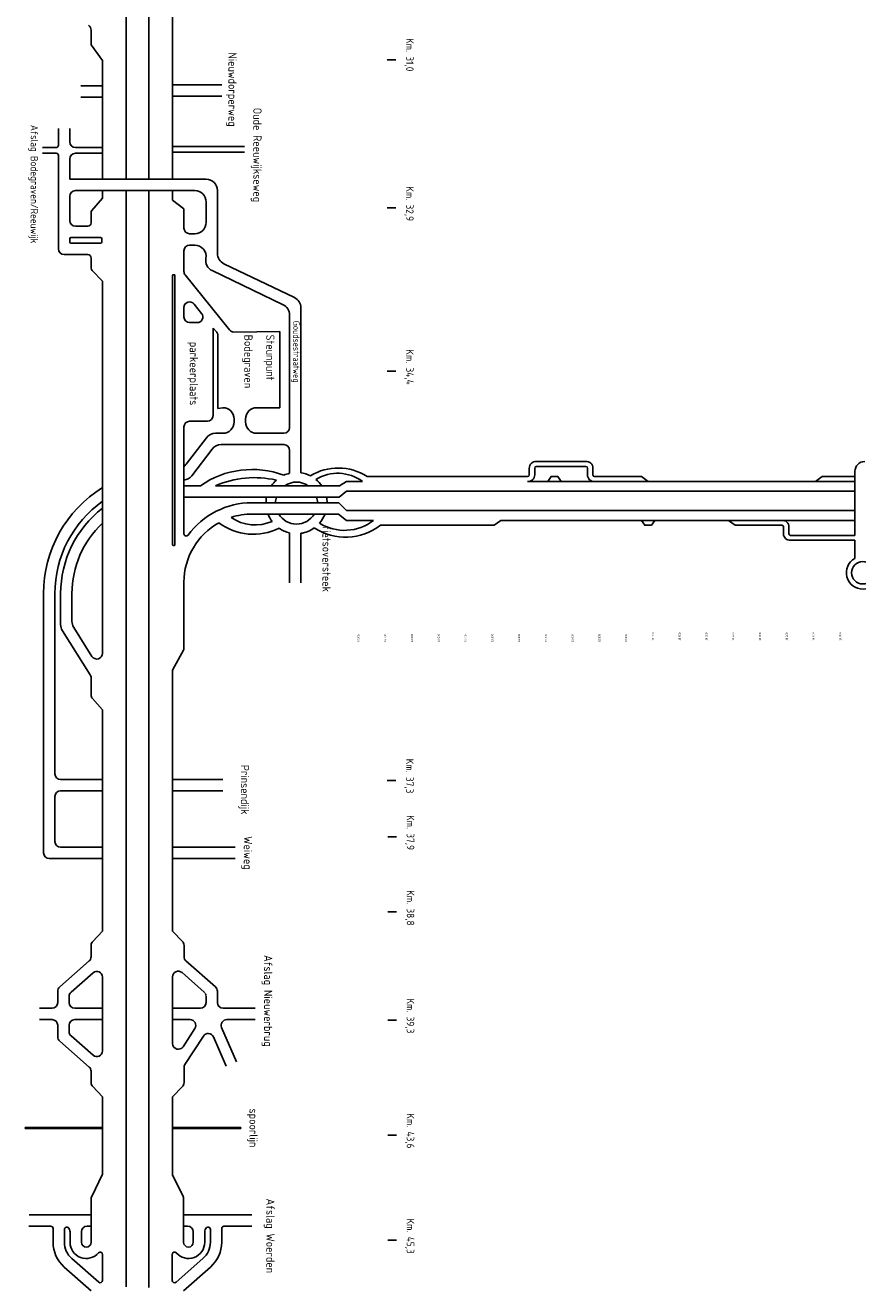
# Model space of a CAD drawing. Header units: metres. Extents: x 361 to 18396, y -7433 to 4904.
# Tile 2 of 30: x 6737 to 8584, y -7433 to -4626. Entities that reach past the tile are written whole.
import ezdxf

# ---------------------------------------------------------------- set-up
doc = ezdxf.new("R2010")
doc.units = ezdxf.units.M
doc.linetypes.add('HIDDEN2', pattern=[0.1875, 0.125, -0.0625])
for name, color, linetype in [('ANWBwit', 7, 'Continuous'), ('Tekenwerk', 7, 'Continuous'), ('VBL-XX-STROOIBASIS', 7, 'Continuous')]:
    doc.layers.add(name, color=color, linetype=linetype)
doc.styles.add('ISO', font='ISO.SHX')

msp = doc.modelspace()

# ---------------------------------------------------------------- linework, layer by layer
at = {"color": 7}
for p, q in [((7450, -5637.505), (7485.434, -5637.505)), ((7495.421, -5626.616), (7851.792, -5626.616)), ((7851.792, -5637.505), (8578.134, -5637.505)), ((8000.28, -5626.616), (8104.222, -5626.616)), ((8119.07, -5637.505), (8104.222, -5626.616)), ((8505.139, -5626.616), (8490.291, -5637.505)), ((8578.134, -5671.526), (8578.134, -5615.284)), ((7450, -5659.284), (8578.134, -5659.284)), ((8578.134, -5757.205), (8578.134, -5671.526)), ((7450, -5702.315), (8579.383, -5702.315)), ((7450, -5724.094), (7509.928, -5724.094)), ((7792.397, -5724.094), (7777.548, -5734.983)), ((7792.397, -5724.094), (8579.383, -5724.094)), ((8312.105, -5734.983), (8297.256, -5724.094)), ((7525.118, -5734.983), (7777.548, -5734.983)), ((8312.105, -5734.983), (8416.047, -5734.983)), ((8416.047, -5734.983), (8405.332, -5734.983)), ((8578.134, -5808.345), (8578.134, -5768.094))]:
    msp.add_line(p, q, dxfattribs=at)
for points in [[(7855.327, -5623.081), (7855.327, -5607.929)], [(7867.481, -5623.081), (7867.481, -5607.929)], [(7871.015, -5593.505), (7906.39, -5593.505)], [(7871.015, -5604.394), (7906.39, -5604.394)], [(7981.057, -5593.505), (7896.338, -5593.505)], [(7981.057, -5604.394), (7896.338, -5604.394)], [(7984.592, -5623.081), (7984.592, -5607.929)], [(7996.745, -5623.081), (7996.745, -5607.929)], [(7926.036, -5637.505), (7918.612, -5626.616), (7903.763, -5626.616), (7896.338, -5637.505)], [(8505.139, -5626.616), (8578.134, -5626.616)], [(8133.919, -5724.094), (8126.495, -5734.983), (8111.646, -5734.983), (8104.222, -5724.094)], [(8419.581, -5738.518), (8419.581, -5753.67)], [(8431.735, -5738.518), (8431.735, -5753.67)], [(8435.27, -5757.205), (8578.134, -5757.205)], [(8435.27, -5768.094), (8578.134, -5768.094)]]:
    msp.add_lwpolyline(points, dxfattribs=at)
for centre, radius, start, end in [((7869.802, -5607.929), 14.475, 85.191041, 180), ((7871.015, -5607.929), 3.535, 90, 180), ((7982.27, -5607.929), 14.475, 0, 94.808959), ((7981.057, -5607.929), 3.535, 0, 90), ((8599.913, -5615.284), 21.779, 90, 180), ((7853.006, -5623.081), 14.475, 265.191041, 0), ((7851.792, -5623.081), 3.535, 270, 360), ((7999.067, -5623.081), 14.475, 180, 274.808959), ((8000.28, -5623.081), 3.535, 180, 270), ((8417.26, -5738.518), 14.475, 0, 94.808959), ((8416.047, -5738.518), 3.535, 0, 90), ((8434.056, -5753.67), 14.475, 180, 274.808959), ((8435.27, -5753.67), 3.535, 180, 270)]:
    msp.add_arc(centre, radius, start, end, dxfattribs=at)
at = {"layer": 'Tekenwerk', "color": 7}
for p, q in [((7434.374, -5647.14, 181985494.589), (7450, -5637.505)), ((7433.5, -5672.32, 181985494.589), (7450, -5659.284)), ((7433.063, -5684.91, 181985494.589), (7450, -5702.315)), ((7432.189, -5710.09, 181985494.589), (7450, -5724.094))]:
    msp.add_line(p, q, dxfattribs=at)
msp.add_circle((8595.268, -5840.221), 24.783, dxfattribs=at)
for centre, radius, start, end in [((7240.446, -5811.708), 200.616, 69.448568, 124.9059), ((7431.432, -5726.268), 118.428, 57.294706, 121.422028), ((7245.613, -5847.481), 218.26, 77.159748, 113.378261), ((7338.882, -5685.612), 67.808, 131.31155, 145.432577), ((7338.882, -5685.612), 67.808, 103.304804, 114.39779), ((7338.882, -5685.612), 46.515, 55.8025, 124.1975), ((7338.882, -5685.612), 46.515, 55.8025, 124.1975), ((7338.882, -5685.612), 67.808, 62.976189, 81.88196), ((7430.6, -5712.098), 92.579, 53.680007, 121.654277), ((7338.882, -5685.612), 67.808, 34.567423, 50.497107), ((7338.882, -5685.612), 67.808, 168.695021, 179.40645), ((7338.882, -5685.612), 46.515, 163.395162, 179.134721), ((7338.882, -5685.612), 46.515, 163.395162, 179.134721), ((7338.882, -5685.612), 46.515, 0.865279, 16.604839), ((7338.882, -5685.612), 67.808, 0.59355, 11.304979), ((7246.837, -5641.518), 92.745, 234.962101, 294.018791), ((7338.882, -5685.612), 67.808, 201.160704, 216.801995), ((7338.882, -5685.612), 46.515, 211.75138, 328.24862), ((7338.882, -5685.612), 46.515, 211.75138, 328.24862), ((7338.882, -5685.612), 67.808, 318.720433, 338.839296), ((7445.373, -5640.591), 105.547, 238.254308, 307.707595), ((7243.526, -5627.299), 127.536, 232.98849, 296.487297), ((7338.882, -5685.612), 67.808, 235.429908, 256.695196), ((7338.882, -5685.612), 67.808, 278.11804, 305.544118), ((7447.536, -5632.284), 128.709, 237.457525, 307.068639), ((8595.268, -5840.221), 36.189, 118.25959, 64.580022)]:
    msp.add_arc(centre, radius, start, end, dxfattribs=at)
at = {"layer": 'VBL-XX-STROOIBASIS', "color": 7}
for p, q in [((7011.049, -4967.247, 181985494.589), (7011.049, -3200.653, 181985494.589)), ((6961.166, -3642.761, 181985494.589), (6961.166, -4967.247, 181985494.589)), ((7063.927, -4967.247, 181985494.589), (7063.927, -3915.548, 181985494.589)), ((6883.107, -4669.107, 181985494.589), (6883.107, -4636.45, 181985494.589)), ((6908.287, -4704.133, 181985494.589), (6883.107, -4669.107, 181985494.589)), ((6908.287, -4967.247, 181985494.589), (6908.287, -4704.133, 181985494.589)), ((6908.287, -4967.247, 181985494.589), (6908.287, -4704.133, 181985494.589)), ((7540.423, -4702.4, 181985494.589), (7559.482, -4702.4, 181985494.589)), ((6908.287, -4759.978, 181985494.589), (6860.011, -4759.978, 181985494.589)), ((7172.803, -4757.879, 181985494.589), (7063.927, -4757.879, 181985494.589)), ((6908.287, -4785.158, 181985494.589), (6860.011, -4785.158, 181985494.589)), ((7172.803, -4783.059, 181985494.589), (7063.927, -4783.059, 181985494.589)), ((6810.607, -4854.91, 181985494.589), (6810.607, -4891.947, 181985494.589)), ((6835.787, -4854.91, 181985494.589), (6835.787, -4884.393, 181985494.589)), ((6805.571, -4896.983, 181985494.589), (6775.225, -4896.983, 181985494.589)), ((6805.571, -4909.573, 181985494.589), (6775.225, -4909.573, 181985494.589)), ((6848.377, -4896.983, 181985494.589), (6908.287, -4896.983, 181985494.589)), ((6848.377, -4909.573, 181985494.589), (6908.287, -4909.573, 181985494.589)), ((7063.927, -4894.883, 181985494.589), (7223.695, -4894.883, 181985494.589)), ((7063.927, -4907.473, 181985494.589), (7223.695, -4907.473, 181985494.589)), ((6810.607, -4914.609, 181985494.589), (6810.607, -5121.851, 181985494.589)), ((6835.787, -4922.163, 181985494.589), (6835.787, -4967.247, 181985494.589)), ((7138.229, -4967.247, 181985494.589), (6835.787, -4967.247, 181985494.589)), ((6961.166, -4992.427, 181985494.589), (6961.166, -7424.497, 181985494.589)), ((7011.049, -7426.069, 181985494.589), (7011.049, -4992.427, 181985494.589)), ((7540.423, -5030.99, 181985494.589), (7559.482, -5030.99, 181985494.589)), ((7540.423, -5392.657, 181985494.589), (7559.482, -5392.657, 181985494.589)), ((7063.927, -6635.409, 181985494.589), (7063.927, -6056.053, 181985494.589)), ((7063.927, -6635.409, 181985494.589), (7063.927, -6056.053, 181985494.589)), ((6908.287, -6635.63, 181985494.589), (6908.287, -6144.458, 181985494.589)), ((7540.423, -6300.923, 181985494.589), (7559.482, -6300.923, 181985494.589)), ((7541.396, -6426.11, 181985494.589), (7560.895, -6426.11, 181985494.589)), ((7541.396, -6592.699, 181985494.589), (7560.895, -6592.699, 181985494.589)), ((6908.287, -6635.63, 181985494.589), (6886.615, -6658.207, 181985494.589)), ((7063.927, -6635.409, 181985494.589), (7085.812, -6658.207, 181985494.589)), ((6883.107, -6692.066, 181985494.589), (6883.107, -6666.926, 181985494.589)), ((7089.319, -6692.066, 181985494.589), (7089.319, -6666.926, 181985494.589)), ((6878.836, -6701.516, 181985494.589), (6813.343, -6759.16, 181985494.589)), ((7093.591, -6701.516, 181985494.589), (7159.083, -6759.16, 181985494.589)), ((6908.287, -6901.229, 181985494.589), (6908.287, -6736.992, 181985494.589)), ((7063.927, -6884.78, 181985494.589), (7063.927, -6736.805, 181985494.589)), ((7063.927, -6884.78, 181985494.589), (7063.927, -6736.805, 181985494.589)), ((7084.835, -6727.354, 181985494.589), (7133.903, -6770.542, 181985494.589)), ((6809.072, -6768.611, 181985494.589), (6809.072, -6793.819, 181985494.589)), ((6834.252, -6779.993, 181985494.589), (6834.252, -6793.819, 181985494.589)), ((7163.355, -6768.611, 181985494.589), (7163.355, -6793.819, 181985494.589)), ((6796.482, -6806.409, 181985494.589), (6768.833, -6806.409, 181985494.589)), ((6846.842, -6806.409, 181985494.589), (6908.287, -6806.409, 181985494.589)), ((6908.287, -6806.409, 181985494.589), (6846.842, -6806.409, 181985494.589)), ((7125.585, -6806.409, 181985494.589), (7063.927, -6806.409, 181985494.589)), ((7063.927, -6806.409, 181985494.589), (7125.585, -6806.409, 181985494.589)), ((7246.997, -6806.409, 181985494.589), (7175.945, -6806.409, 181985494.589)), ((6796.482, -6831.589, 181985494.589), (6768.833, -6831.589, 181985494.589)), ((6809.072, -6869.609, 181985494.589), (6809.072, -6844.179, 181985494.589)), ((6834.252, -6858.228, 181985494.589), (6834.252, -6844.179, 181985494.589)), ((6846.842, -6831.589, 181985494.589), (6908.287, -6831.589, 181985494.589)), ((6908.287, -6831.589, 181985494.589), (6866.094, -6831.589, 181985494.589)), ((7102.824, -6831.589, 181985494.589), (7063.927, -6831.589, 181985494.589)), ((7172.78, -6849.238, 181985494.589), (7205.988, -6924.907, 181985494.589)), ((7184.309, -6831.589, 181985494.589), (7222.885, -6831.589, 181985494.589)), ((7184.309, -6831.589, 181985494.589), (7222.885, -6831.589, 181985494.589)), ((7184.309, -6831.589, 181985494.589), (7228.232, -6831.589, 181985494.589)), ((7201.555, -6831.589, 181985494.589), (7246.997, -6831.589, 181985494.589)), ((7541.396, -6832.689, 181985494.589), (7560.895, -6832.689, 181985494.589)), ((6887.379, -6910.679, 181985494.589), (6838.523, -6867.678, 181985494.589)), ((7087.083, -6891.626, 181985494.589), (7113.39, -6851.025, 181985494.589)), ((7091.345, -6931.324, 181985494.589), (7132.281, -6868.168, 181985494.589)), ((7154.374, -6869.956, 181985494.589), (7182.931, -6935.026, 181985494.589)), ((6878.836, -6936.704, 181985494.589), (6813.343, -6879.06, 181985494.589)), ((6883.107, -6946.155, 181985494.589), (6883.107, -6971.294, 181985494.589)), ((7089.319, -6938.172, 181985494.589), (7089.319, -6971.294, 181985494.589)), ((6908.287, -7002.59, 181985494.589), (6886.615, -6980.013, 181985494.589)), ((7063.927, -7002.811, 181985494.589), (7085.812, -6980.013, 181985494.589)), ((6908.287, -7002.59, 181985494.589), (6908.287, -7174.38, 181985494.589)), ((7063.927, -7175.951, 181985494.589), (7063.927, -7002.811, 181985494.589)), ((7063.927, -7175.951, 181985494.589), (7063.927, -7002.811, 181985494.589)), ((6737.05, -7070.834, 181985494.589), (6737.05, -7073.352, 181985494.589)), ((6796.449, -7070.834, 181985494.589), (6737.05, -7070.834, 181985494.589)), ((6908.287, -7073.352, 181985494.589), (6737.05, -7073.352, 181985494.589)), ((6762.23, -7070.834, 181985494.589), (6762.23, -7073.352, 181985494.589)), ((6787.41, -7070.834, 181985494.589), (6787.41, -7073.352, 181985494.589)), ((6908.287, -7070.834, 181985494.589), (6787.705, -7070.834, 181985494.589)), ((6812.59, -7070.834, 181985494.589), (6812.59, -7073.352, 181985494.589)), ((6837.77, -7070.834, 181985494.589), (6837.77, -7073.352, 181985494.589)), ((6862.95, -7070.834, 181985494.589), (6862.95, -7073.352, 181985494.589)), ((6888.131, -7070.834, 181985494.589), (6888.131, -7073.352, 181985494.589)), ((7215.471, -7070.834, 181985494.589), (7063.927, -7070.834, 181985494.589)), ((7215.471, -7073.352, 181985494.589), (7063.927, -7073.352, 181985494.589)), ((7089.571, -7070.834, 181985494.589), (7089.571, -7073.352, 181985494.589)), ((7114.751, -7070.834, 181985494.589), (7114.751, -7073.352, 181985494.589)), ((7139.931, -7070.834, 181985494.589), (7139.931, -7073.352, 181985494.589)), ((7165.111, -7070.834, 181985494.589), (7165.111, -7073.352, 181985494.589)), ((7190.291, -7070.834, 181985494.589), (7190.291, -7073.352, 181985494.589)), ((7215.471, -7070.834, 181985494.589), (7215.471, -7073.352, 181985494.589)), ((7541.396, -7087.584, 181985494.589), (7560.895, -7087.584, 181985494.589)), ((6908.287, -7174.38, 181985494.589), (6884.365, -7223.817, 181985494.589)), ((7063.927, -7175.951, 181985494.589), (7087.089, -7223.817, 181985494.589)), ((6883.107, -7325.414, 181985494.589), (6883.107, -7229.301, 181985494.589)), ((6883.107, -7229.301, 181985494.589), (6883.107, -7293.819, 181985494.589)), ((7088.347, -7325.414, 181985494.589), (7088.347, -7229.301, 181985494.589)), ((6883.107, -7264.671, 181985494.589), (6745.353, -7264.671, 181985494.589)), ((7239.862, -7264.671, 181985494.589), (7088.347, -7264.671, 181985494.589)), ((7088.347, -7264.671, 181985494.589), (7226.101, -7264.671, 181985494.589)), ((6793.564, -7289.851, 181985494.589), (6744.783, -7289.851, 181985494.589)), ((6798.6, -7325.414, 181985494.589), (6798.6, -7294.887, 181985494.589)), ((6823.78, -7325.414, 181985494.589), (6823.78, -7296.811, 181985494.589)), ((6883.107, -7289.851, 181985494.589), (6874.14, -7289.851, 181985494.589)), ((6883.107, -7274.121, 181985494.589), (6883.107, -7325.414, 181985494.589)), ((7088.347, -7289.851, 181985494.589), (7097.314, -7289.851, 181985494.589)), ((7147.674, -7325.414, 181985494.589), (7147.674, -7296.811, 181985494.589)), ((7172.854, -7325.414, 181985494.589), (7172.854, -7294.887, 181985494.589)), ((7239.862, -7289.851, 181985494.589), (7177.89, -7289.851, 181985494.589)), ((6836.37, -7325.414, 181985494.589), (6836.37, -7302.441, 181985494.589)), ((6861.55, -7325.414, 181985494.589), (6861.55, -7302.441, 181985494.589)), ((7109.904, -7325.414, 181985494.589), (7109.904, -7302.441, 181985494.589)), ((7135.084, -7325.414, 181985494.589), (7135.084, -7302.441, 181985494.589)), ((7541.396, -7321.001, 181985494.589), (7560.895, -7321.001, 181985494.589)), ((6908.287, -7352.328, 181985494.589), (6908.287, -7410.183, 181985494.589)), ((7063.167, -7352.328, 181985494.589), (7063.167, -7410.183, 181985494.589)), ((6823.616, -7380.758, 181985494.589), (6883.377, -7432.943, 181985494.589)), ((6840.178, -7361.792, 181985494.589), (6899.939, -7413.976, 181985494.589)), ((7131.276, -7361.792, 181985494.589), (7071.515, -7413.976, 181985494.589)), ((7147.838, -7380.758, 181985494.589), (7088.077, -7432.943, 181985494.589))]:
    msp.add_line(p, q, dxfattribs=at)
at = {"layer": 'VBL-XX-STROOIBASIS', "color": 7, "linetype": 'Continuous'}
for p, q in [((6883.107, -4636.45, 181985494.589), (6883.107, -4636.45, 181985494.589)), ((6883.107, -4636.45, 181985494.589), (6883.107, -4636.45, 181985494.589)), ((7138.175, -6779.993, 181985494.589), (7138.175, -6793.819, 181985494.589)), ((7175.945, -6806.409, 181985494.589), (7180.26, -6806.409, 181985494.589))]:
    msp.add_line(p, q, dxfattribs=at)
at = {"layer": 'VBL-XX-STROOIBASIS', "color": 7, "linetype": 'ByBlock'}
for p, q in [((7113.049, -4992.427, 181985494.589), (6848.377, -4992.427, 181985494.589)), ((7113.049, -4992.427, 181985494.589), (6859.709, -4992.427, 181985494.589)), ((6908.287, -4994.527, 181985494.589), (6908.287, -4992.427, 181985494.589)), ((6908.287, -5008.877, 181985494.589), (6908.287, -4992.427, 181985494.589)), ((7063.927, -5013.954, 181985494.589), (7063.927, -4992.427, 181985494.589)), ((7063.927, -5013.954, 181985494.589), (7063.927, -4992.427, 181985494.589)), ((7163.409, -4992.427, 181985494.589), (7163.409, -5131.813, 181985494.589)), ((6835.787, -5005.017, 181985494.589), (6835.787, -5058.901, 181985494.589)), ((6835.787, -5005.017, 181985494.589), (6835.787, -5058.901, 181985494.589)), ((6908.287, -5008.877, 181985494.589), (6884.893, -5036.549, 181985494.589)), ((6908.287, -4997.37, 181985494.589), (6908.287, -5008.877, 181985494.589)), ((7089.107, -5032.907, 181985494.589), (7063.927, -5013.954, 181985494.589)), ((7138.229, -5017.607, 181985494.589), (7138.229, -5062.895, 181985494.589)), ((6883.107, -5063.937, 181985494.589), (6883.107, -5041.426, 181985494.589)), ((7089.107, -5075.485, 181985494.589), (7089.107, -5032.907, 181985494.589)), ((6875.553, -5071.491, 181985494.589), (6848.377, -5071.491, 181985494.589)), ((6835.787, -5099.189, 181985494.589), (6835.787, -5106.743, 181985494.589)), ((6904.26, -5096.671, 181985494.589), (6838.305, -5096.671, 181985494.589)), ((6906.778, -5099.189, 181985494.589), (6906.778, -5106.743, 181985494.589)), ((7113.049, -5088.075, 181985494.589), (7101.697, -5088.075, 181985494.589)), ((6875.553, -5134.441, 181985494.589), (6823.197, -5134.441, 181985494.589)), ((6904.26, -5109.261, 181985494.589), (6838.305, -5109.261, 181985494.589)), ((7089.107, -5125.845, 181985494.589), (7089.107, -5171.552, 181985494.589)), ((7113.049, -5113.255, 181985494.589), (7101.697, -5113.255, 181985494.589)), ((6883.107, -5141.995, 181985494.589), (6883.107, -5164.53, 181985494.589)), ((7177.674, -5154.505, 181985494.589), (7334.191, -5229.788, 181985494.589)), ((6908.287, -5193.334, 181985494.589), (6885.263, -5169.814, 181985494.589)), ((6908.287, -6018.982, 181985494.589), (6908.287, -5193.334, 181985494.589)), ((6908.287, -5193.334, 181985494.589), (6908.287, -5208.903, 181985494.589)), ((7063.927, -5180.474, 181985494.589), (7063.927, -5778.276, 181985494.589)), ((7063.927, -5778.276, 181985494.589), (7063.927, -5180.474, 181985494.589)), ((7067.704, -5179.215, 181985494.589), (7065.186, -5179.215, 181985494.589)), ((7068.963, -5180.474, 181985494.589), (7068.963, -5778.276, 181985494.589)), ((7190.031, -5301.654, 181985494.589), (7091.881, -5179.435, 181985494.589)), ((7151.714, -5169.959, 181985494.589), (7309.011, -5245.618, 181985494.589)), ((7128.151, -5264.814, 181985494.589), (7111.514, -5244.097, 181985494.589)), ((7089.107, -5251.98, 181985494.589), (7089.107, -5272.697, 181985494.589)), ((7323.277, -5518.258, 181985494.589), (7323.277, -5268.31, 181985494.589)), ((7348.457, -5618.484, 181985494.589), (7348.457, -5252.48, 181985494.589)), ((7101.697, -5285.287, 181985494.589), (7118.334, -5285.287, 181985494.589)), ((7153.733, -5297.877, 181985494.589), (7153.733, -5491.445, 181985494.589)), ((7153.733, -5297.877, 181985494.589), (7161.871, -5306.803, 181985494.589)), ((7302.176, -5305.103, 181985494.589), (7200.002, -5306.36, 181985494.589)), ((7302.176, -5305.103, 181985494.589), (7302.176, -5473.96, 181985494.589)), ((7164.645, -5475.652, 181985494.589), (7164.645, -5314.686, 181985494.589)), ((7175.374, -5473.96, 181985494.589), (7164.645, -5475.652, 181985494.589)), ((7302.176, -5473.96, 181985494.589), (7250.914, -5473.96, 181985494.589)), ((7200.554, -5505.668, 181985494.589), (7200.554, -5499.14, 181985494.589)), ((7225.734, -5505.668, 181985494.589), (7225.734, -5499.14, 181985494.589)), ((7089.107, -5516.625, 181985494.589), (7089.107, -5753.748, 181985494.589)), ((7141.143, -5504.035, 181985494.589), (7101.697, -5504.035, 181985494.589)), ((7139.109, -5540.723, 181985494.589), (7094.002, -5599.65, 181985494.589)), ((7175.374, -5530.848, 181985494.589), (7159.104, -5530.848, 181985494.589)), ((7171.539, -5556.028, 181985494.589), (7310.687, -5556.028, 181985494.589)), ((7250.914, -5530.848, 181985494.589), (7310.687, -5530.848, 181985494.589)), ((7151.545, -5565.903, 181985494.589), (7106.438, -5624.83, 181985494.589)), ((7323.277, -5568.618, 181985494.589), (7323.277, -5619.624, 181985494.589)), ((7323.277, -5619.624, 181985494.589), (7323.277, -5568.618, 181985494.589)), ((7089.107, -5647.14, 181985494.589), (7125.711, -5647.14, 181985494.589)), ((7159.008, -5647.14, 181985494.589), (7427.199, -5647.14, 181985494.589)), ((7373.637, -5647.14, 181985494.589), (7383.33, -5647.14, 181985494.589)), ((7395.92, -5647.14, 181985494.589), (7434.374, -5647.14, 181985494.589)), ((7373.637, -5672.32, 181985494.589), (7089.107, -5672.32, 181985494.589)), ((7319.903, -5684.91, 181985494.589), (7240.188, -5684.91, 181985494.589)), ((7297.789, -5684.91, 181985494.589), (7360.682, -5684.91, 181985494.589)), ((7354.133, -5684.91, 181985494.589), (7395.92, -5684.91, 181985494.589)), ((7395.92, -5672.32, 181985494.589), (7373.637, -5672.32, 181985494.589)), ((7433.5, -5672.32, 181985494.589), (7395.92, -5672.32, 181985494.589)), ((7395.92, -5684.91, 181985494.589), (7433.063, -5684.91, 181985494.589)), ((7089.107, -5709.476, 181985494.589), (7089.107, -5753.748, 181985494.589)), ((7405.12, -5710.09, 181985494.589), (7240.188, -5710.09, 181985494.589)), ((7361.047, -5710.09, 181985494.589), (7383.33, -5710.09, 181985494.589)), ((7395.92, -5710.09, 181985494.589), (7432.189, -5710.09, 181985494.589)), ((7323.277, -5862.496, 181985494.589), (7323.277, -5751.6, 181985494.589)), ((7348.457, -5862.496, 181985494.589), (7348.457, -5752.741, 181985494.589)), ((7067.704, -5779.535, 181985494.589), (7065.186, -5779.535, 181985494.589)), ((7089.107, -5861.17, 181985494.589), (7089.107, -6010.361, 181985494.589)), ((6777.686, -6461.637, 181985494.589), (6777.686, -5886.35, 181985494.589)), ((6802.866, -6286.249, 181985494.589), (6802.866, -5886.35, 181985494.589)), ((6815.456, -5955.265, 181985494.589), (6815.456, -5886.35, 181985494.589)), ((6840.636, -5947.989, 181985494.589), (6840.636, -5886.35, 181985494.589)), ((6819.337, -5968.695, 181985494.589), (6881.167, -6066.752, 181985494.589)), ((6844.517, -5961.42, 181985494.589), (6885.048, -6025.698, 181985494.589)), ((7089.107, -6010.361, 181985494.589), (7063.927, -6056.053, 181985494.589)), ((6883.107, -6110.959, 181985494.589), (6883.107, -6073.467, 181985494.589)), ((6908.287, -6144.458, 181985494.589), (6886.224, -6119.251, 181985494.589)), ((6908.287, -6298.839, 181985494.589), (6815.456, -6298.839, 181985494.589)), ((7063.927, -6298.839, 181985494.589), (7175.278, -6298.839, 181985494.589)), ((6802.866, -6336.609, 181985494.589), (6802.866, -6436.457, 181985494.589)), ((6908.287, -6324.019, 181985494.589), (6815.456, -6324.019, 181985494.589)), ((7063.927, -6324.019, 181985494.589), (7175.278, -6324.019, 181985494.589)), ((7063.927, -6324.019, 181985494.589), (7175.278, -6324.019, 181985494.589)), ((6908.287, -6449.047, 181985494.589), (6815.456, -6449.047, 181985494.589)), ((7202.608, -6449.047, 181985494.589), (7064.979, -6449.047, 181985494.589)), ((6908.287, -6474.227, 181985494.589), (6790.276, -6474.227, 181985494.589)), ((7202.608, -6474.227, 181985494.589), (7064.979, -6474.227, 181985494.589)), ((6887.379, -6727.541, 181985494.589), (6838.523, -6770.542, 181985494.589))]:
    msp.add_line(p, q, dxfattribs=at)
at = {"layer": 'VBL-XX-STROOIBASIS', "color": 7}
for centre, radius, start, end in [((6870.517, -4636.45, 181985494.589), 12.59, 0, 58.648257), ((6848.377, -4884.393, 181985494.589), 12.59, 180, 270), ((6805.571, -4891.947, 181985494.589), 5.036, 270, 0), ((6805.571, -4914.609, 181985494.589), 5.036, 0, 90), ((6848.377, -4922.163, 181985494.589), 12.59, 90, 180), ((7138.229, -4992.427, 181985494.589), 25.18, 0, 90), ((6895.697, -6666.926, 181985494.589), 12.59, 136.171241, 180), ((7076.729, -6666.926, 181985494.589), 12.59, 0, 43.828759), ((6870.517, -6692.066, 181985494.589), 12.59, 311.353096, 0), ((7101.909, -6692.066, 181985494.589), 12.59, 180, 228.646904), ((6895.697, -6736.992, 181985494.589), 12.59, 0, 131.353096), ((7076.517, -6736.805, 181985494.589), 12.59, 48.646904, 180), ((6821.662, -6768.611, 181985494.589), 12.59, 131.353096, 180), ((7150.765, -6768.611, 181985494.589), 12.59, 0, 48.646904), ((6846.842, -6779.993, 181985494.589), 12.59, 131.353096, 180), ((6796.482, -6793.819, 181985494.589), 12.59, 270, 0), ((6846.842, -6793.819, 181985494.589), 12.59, 180, 270), ((6796.482, -6844.179, 181985494.589), 12.59, 0, 90), ((6846.842, -6844.179, 181985494.589), 12.59, 90, 180), ((7102.824, -6844.179, 181985494.589), 12.59, 327.059804, 90), ((6821.662, -6869.609, 181985494.589), 12.59, 180, 228.646904), ((6846.842, -6858.228, 181985494.589), 12.59, 180, 228.646904), ((6895.697, -6901.229, 181985494.589), 12.59, 228.646904, 0), ((7076.517, -6884.78, 181985494.589), 12.59, 180, 327.059804), ((7101.909, -6938.172, 181985494.589), 12.59, 147.049749, 180), ((6870.517, -6946.155, 181985494.589), 12.59, 0, 48.646904), ((6895.697, -6971.294, 181985494.589), 12.59, 180, 223.828759), ((7076.729, -6971.294, 181985494.589), 12.59, 316.171241, 0), ((6895.697, -7229.301, 181985494.589), 12.59, 154.177547, 180), ((7075.757, -7229.301, 181985494.589), 12.59, 0, 25.822453), ((6793.564, -7294.887, 181985494.589), 5.036, 0, 90), ((6828.816, -7296.811, 181985494.589), 5.036, 48.189683, 180), ((6823.78, -7302.441, 181985494.589), 12.59, 0, 48.189683), ((6874.14, -7302.441, 181985494.589), 12.59, 90, 180), ((7097.314, -7302.441, 181985494.589), 12.59, 0, 90), ((7147.674, -7302.441, 181985494.589), 12.59, 131.810317, 180), ((7142.638, -7296.811, 181985494.589), 5.036, 0, 131.810317), ((7177.89, -7294.887, 181985494.589), 5.036, 90, 180), ((6872.329, -7325.414, 181985494.589), 73.729, 180, 228.529535), ((6872.329, -7325.414, 181985494.589), 73.729, 180, 228.529535), ((6872.329, -7325.414, 181985494.589), 73.729, 180, 228.529535), ((6872.329, -7325.414, 181985494.589), 48.549, 180, 228.529535), ((6872.329, -7325.414, 181985494.589), 35.959, 180, 318.965039), ((6872.329, -7325.414, 181985494.589), 10.779, 180, 0), ((7099.125, -7325.414, 181985494.589), 35.959, 221.034961, 0), ((7099.125, -7325.414, 181985494.589), 48.549, 311.470465, 0), ((7099.125, -7325.414, 181985494.589), 73.729, 311.470465, 0), ((6903.251, -7352.328, 181985494.589), 5.036, 0, 138.965039), ((7068.203, -7352.328, 181985494.589), 5.036, 41.034961, 180), ((6903.251, -7410.183, 181985494.589), 5.036, 228.871821, 0), ((7068.203, -7410.183, 181985494.589), 5.036, 180, 311.128179)]:
    msp.add_arc(centre, radius, start, end, dxfattribs=at)
at = {"layer": 'VBL-XX-STROOIBASIS', "color": 7, "linetype": 'ByBlock'}
for centre, radius, start, end in [((6848.377, -5005.017, 181985494.589), 12.59, 90, 180), ((7113.049, -5017.607, 181985494.589), 25.18, 0, 90), ((6890.661, -5041.426, 181985494.589), 7.554, 139.787995, 180), ((6848.377, -5058.901, 181985494.589), 12.59, 180, 270), ((6875.553, -5063.937, 181985494.589), 7.554, 270, 0), ((7101.697, -5075.485, 181985494.589), 12.59, 180, 270), ((7113.049, -5062.895, 181985494.589), 25.18, 270, 0), ((6838.305, -5099.189, 181985494.589), 2.518, 90, 180), ((6838.305, -5106.743, 181985494.589), 2.518, 180, 270), ((6904.26, -5099.189, 181985494.589), 2.518, 0, 90), ((6904.26, -5106.743, 181985494.589), 2.518, 270, 0), ((6823.197, -5121.851, 181985494.589), 12.59, 180, 270), ((6875.553, -5141.995, 181985494.589), 7.554, 0, 90), ((7101.697, -5125.845, 181985494.589), 12.59, 90, 180), ((7113.049, -5138.435, 181985494.589), 25.18, 349.899103, 90), ((7188.589, -5131.813, 181985494.589), 25.18, 180, 244.312723), ((6890.661, -5164.53, 181985494.589), 7.554, 180, 224.389484), ((7162.628, -5147.268, 181985494.589), 25.18, 169.899103, 244.312723), ((7065.186, -5180.474, 181985494.589), 1.259, 90, 180), ((7067.704, -5180.474, 181985494.589), 1.259, 0, 90), ((7101.697, -5171.552, 181985494.589), 12.59, 180, 218.76682), ((7101.697, -5251.98, 181985494.589), 12.59, 38.76682, 180), ((7298.097, -5268.31, 181985494.589), 25.18, 0, 64.312723), ((7323.277, -5252.48, 181985494.589), 25.18, 0, 64.312723), ((7101.697, -5272.697, 181985494.589), 12.59, 180, 270), ((7118.334, -5272.697, 181985494.589), 12.59, 270, 38.76682), ((7199.847, -5293.771, 181985494.589), 12.59, 218.76682, 270.704965), ((7152.055, -5314.686, 181985494.589), 12.59, 0, 38.76682), ((7175.374, -5499.14, 181985494.589), 25.18, 0, 90), ((7250.914, -5499.14, 181985494.589), 25.18, 90, 180), ((7141.143, -5491.445, 181985494.589), 12.59, 270, 0), ((7101.697, -5516.625, 181985494.589), 12.59, 90, 180), ((7175.374, -5505.668, 181985494.589), 25.18, 270, 0), ((7250.914, -5505.668, 181985494.589), 25.18, 180, 270), ((7310.687, -5518.258, 181985494.589), 12.59, 270, 0), ((7159.104, -5556.028, 181985494.589), 25.18, 90, 142.566749), ((7171.539, -5581.208, 181985494.589), 25.18, 90, 142.566749), ((7310.687, -5568.618, 181985494.589), 12.59, 0, 90), ((7074.007, -5584.344, 181985494.589), 25.18, 306.846517, 322.566749), ((7086.443, -5609.524, 181985494.589), 25.18, 276.073471, 322.566749), ((7054.667, -5886.35, 181985494.589), 276.981, 121.902924, 180), ((7054.667, -5886.35, 181985494.589), 251.801, 125.544133, 180), ((7054.667, -5886.35, 181985494.589), 239.211, 127.728907, 180), ((7240.188, -5861.17, 181985494.589), 176.26, 90, 143.663944), ((7240.188, -5861.17, 181985494.589), 151.08, 90, 107.964455), ((7054.667, -5886.35, 181985494.589), 214.031, 133.150532, 180), ((7240.188, -5861.17, 181985494.589), 151.08, 119.08243, 180), ((7094.143, -5753.748, 181985494.589), 5.036, 180, 323.663944), ((7065.186, -5778.276, 181985494.589), 1.259, 180, 270), ((7067.704, -5778.276, 181985494.589), 1.259, 270, 0), ((6865.816, -5947.989, 181985494.589), 25.18, 180, 212.233689), ((6840.636, -5955.265, 181985494.589), 25.18, 180, 212.233689), ((6895.697, -6018.982, 181985494.589), 12.59, 212.233689, 0), ((6870.444, -6073.405, 181985494.589), 12.59, 0, 32.233689), ((6895.697, -6110.959, 181985494.589), 12.59, 180, 221.194811), ((6815.456, -6286.249, 181985494.589), 12.59, 180, 270), ((6815.456, -6336.609, 181985494.589), 12.59, 90, 180), ((6815.456, -6436.457, 181985494.589), 12.59, 180, 270), ((6790.276, -6461.637, 181985494.589), 12.59, 180, 270)]:
    msp.add_arc(centre, radius, start, end, dxfattribs=at)
at = {"layer": 'VBL-XX-STROOIBASIS', "color": 7, "linetype": 'HIDDEN2'}
msp.add_arc((7125.585, -6779.993, 181985494.589), 12.59, 0, 48.646904, dxfattribs=at)
at = {"layer": 'VBL-XX-STROOIBASIS', "color": 7, "linetype": 'Continuous'}
for centre, radius, start, end in [((7125.585, -6793.819, 181985494.589), 12.59, 270, 0), ((7175.945, -6793.819, 181985494.589), 12.59, 180, 270), ((7184.309, -6844.179, 181985494.589), 12.59, 90, 203.694507), ((7142.846, -6875.016, 181985494.589), 12.59, 23.694507, 147.049749), ((7099.125, -7325.414, 181985494.589), 10.779, 180, 0)]:
    msp.add_arc(centre, radius, start, end, dxfattribs=at)
at = {"layer": 'VBL-XX-STROOIBASIS', "color": 7}
for points in [[(6787.41, -7070.834, 181985494.589), (6787.41, -7073.352, 181985494.589), (6762.23, -7070.834, 181985494.589), (6762.23, -7073.352, 181985494.589)], [(6838.169, -7070.834, 181985494.589), (6838.169, -7073.352, 181985494.589), (6812.989, -7070.834, 181985494.589), (6812.989, -7073.352, 181985494.589)], [(6888.201, -7070.834, 181985494.589), (6888.201, -7073.352, 181985494.589), (6863.021, -7070.834, 181985494.589), (6863.021, -7073.352, 181985494.589)], [(7089.575, -7070.834, 181985494.589), (7089.575, -7073.352, 181985494.589), (7064.395, -7070.834, 181985494.589), (7064.395, -7073.352, 181985494.589)], [(7140.022, -7070.834, 181985494.589), (7140.022, -7073.352, 181985494.589), (7114.842, -7070.834, 181985494.589), (7114.842, -7073.352, 181985494.589)], [(7190.294, -7070.834, 181985494.589), (7190.294, -7073.352, 181985494.589), (7165.114, -7070.834, 181985494.589), (7165.114, -7073.352, 181985494.589)]]:
    msp.add_solid(points, dxfattribs=at)

# ---------------------------------------------------------------- texts
at = {"layer": 'ANWBwit', "color": 7, "char_height": 4.17656, "width": 65.1844, "attachment_point": 5, "rotation": 90}
for s, insert in [('{\\fSwis721 Blk BT|b0|i0|c0|p34;19.800}', (7476.36, -5984.959)), ('{\\fSwis721 Blk BT|b0|i0|c0|p34;19.700}', (7535.756, -5984.959)), ('{\\fSwis721 Blk BT|b0|i0|c0|p34;19.600}', (7595.151, -5984.959)), ('{\\fSwis721 Blk BT|b0|i0|c0|p34;19.500}', (7654.546, -5984.959)), ('{\\fSwis721 Blk BT|b0|i0|c0|p34;19.400}', (7713.941, -5984.959)), ('{\\fSwis721 Blk BT|b0|i0|c0|p34;19.300}', (7773.336, -5984.959)), ('{\\fSwis721 Blk BT|b0|i0|c0|p34;19.200}', (7832.732, -5984.959)), ('{\\fSwis721 Blk BT|b0|i0|c0|p34;19.100}', (7892.127, -5984.959)), ('{\\fSwis721 Blk BT|b0|i0|c0|p34;19.000}', (7951.522, -5984.959)), ('{\\fSwis721 Blk BT|b0|i0|c0|p34;18.900}', (8010.917, -5984.959)), ('{\\fSwis721 Blk BT|b0|i0|c0|p34;18.800}', (8070.312, -5984.959)), ('{\\fSwis721 Blk BT|b0|i0|c0|p34;18.700}', (8129.708, -5981.893)), ('{\\fSwis721 Blk BT|b0|i0|c0|p34;18.600}', (8189.103, -5981.893)), ('{\\fSwis721 Blk BT|b0|i0|c0|p34;18.500}', (8248.498, -5981.893)), ('{\\fSwis721 Blk BT|b0|i0|c0|p34;18.400}', (8307.893, -5981.893)), ('{\\fSwis721 Blk BT|b0|i0|c0|p34;18.300}', (8367.289, -5981.893)), ('{\\fSwis721 Blk BT|b0|i0|c0|p34;18.200}', (8426.684, -5981.893)), ('{\\fSwis721 Blk BT|b0|i0|c0|p34;18.100}', (8486.079, -5981.893)), ('{\\fSwis721 Blk BT|b0|i0|c0|p34;18.000}', (8545.474, -5981.893))]:
    msp.add_mtext(s, dxfattribs=dict(at, insert=insert))
at = {"layer": 'VBL-XX-STROOIBASIS', "color": 7, "style": 'ISO'}
for s, height, p in [('Km. 31,0', 16.6133, (7582.09, -4654.36, 181985494.589)), ('Nieuwdorperweg', 18.35789, (7187.746, -4685.746, 181985494.589)), ('Oude Reeuwijkseweg', 18.35789, (7243.031, -4808.731, 181985494.589)), ('Afslag Bodegraven/Reeuwijk', 16.36704, (6748.993, -4846.75, 181985494.589)), ('Km. 32,9', 16.6133, (7582.09, -4982.95, 181985494.589)), ('Weiweg', 18.3579, (7221.923, -6424.639, 181985494.589)), ('Km. 38,8', 16.6133, (7583.503, -6544.659, 181985494.589)), ('Afslag Nieuwerbrug', 18.35789, (7266.882, -6688.342, 181985494.589)), ('Km. 39,3', 16.6133, (7583.503, -6784.649, 181985494.589)), ('spoorlijn', 18.3579, (7234.33, -7028.946, 181985494.589)), ('Km. 43,6', 16.6133, (7583.503, -7039.544, 181985494.589)), ('Afslag Woerden', 18.35789, (7271.886, -7228.523, 181985494.589)), ('Km. 45,3', 16.6133, (7583.503, -7272.961, 181985494.589))]:
    msp.add_text(s, height=height, rotation=270, dxfattribs=at).set_placement(p)
at = {"layer": 'VBL-XX-STROOIBASIS', "color": 7, "linetype": 'ByBlock', "style": 'ISO'}
for s, height, p in [('Goudsestraatweg', 14.12145, (7331.458, -5281.259, 181985494.589)), (' parkeerplaats ', 18.35789, (7102.024, -5317.256, 181985494.589)), ('Bodegraven', 18.3579, (7223.101, -5311.928, 181985494.589)), ('Steunpunt ', 18.3579, (7271.651, -5311.928, 181985494.589)), ('Km. 34,4', 16.6133, (7582.09, -5344.617, 181985494.589)), ('fietsoversteek', 18.35789, (7396.407, -5734.981, 181985494.589)), ('Km. 37,3', 16.6133, (7582.09, -6252.883, 181985494.589)), ('Prinsendijk', 18.35789, (7215.382, -6266.36, 181985494.589)), ('Km. 37,9', 16.6133, (7583.503, -6378.07, 181985494.589))]:
    msp.add_text(s, height=height, rotation=270, dxfattribs=at).set_placement(p)

doc.saveas('drawing.dxf')
